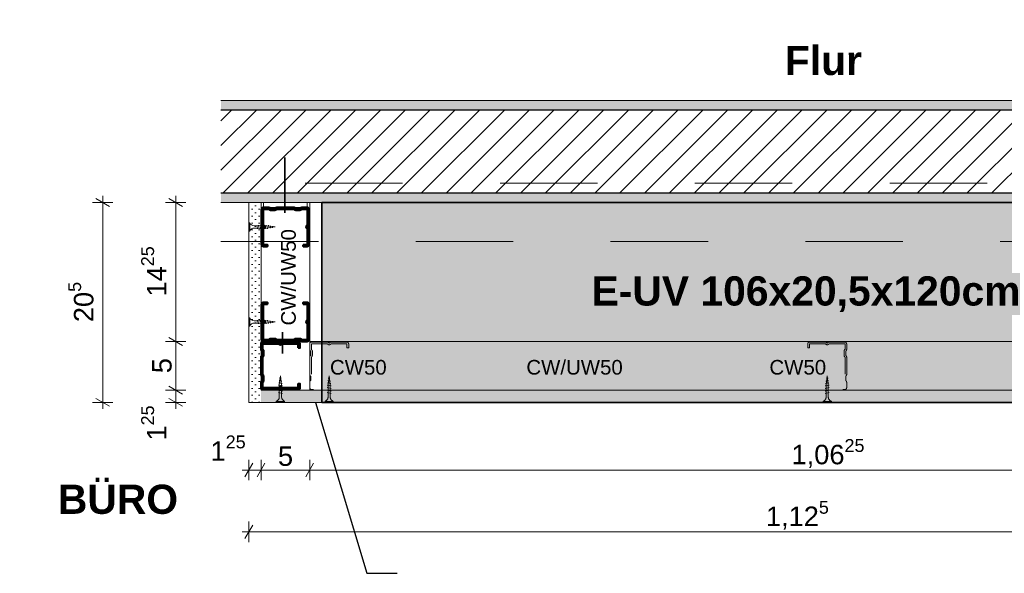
# Model space of a CAD drawing. Header units: metres. Extents: x -0.7 to 35.4, y 5.7 to 9.1.
# Tile 46 of 47: x 33.8 to 34.8, y 5.8 to 6.4. Entities that reach past the tile are written whole.
import ezdxf

# ---------------------------------------------------------------- set-up
doc = ezdxf.new("R2010")
doc.units = ezdxf.units.M
doc.header["$MEASUREMENT"] = 0
for name, pattern in [('Strichlinie doppelt', [0.109361, 0.052917, -0.021167, 0.014111, -0.021167]), ('Strichlinie eng', [0.023, 0.015, -0.008]), ('Untersicht', [0.02, 0.015, -0.005]), ('Wipeout_Contour', [1, 0, -1])]:
    doc.linetypes.add(name, pattern=pattern)
for name, color, linetype in [('152 - Bemaßung_ Beschriftung.Ausbau', 7, 'Continuous'), ('451 - Universal.Achsen Raster', 7, 'Continuous'), ('605 - Struktur.Wand Innen', 7, 'Continuous'), ('606 - Struktur.Wand Innen Ausbau', 7, 'Continuous'), ('608 - Struktur.Träger', 7, 'Continuous'), ('650 - Abdeckung.Fußboden Aufbau', 7, 'Continuous'), ('653 - Abdeckung.TB Verkofferung', 7, 'Continuous'), ('660 - Unterkonstruktion.Trockenbau', 7, 'Continuous'), ('Neubau_606 - Struktur.Wand Innen Ausbau', 7, 'Continuous'), ('Neubau_653 - Abdeckung.TB Verkofferung', 7, 'Continuous'), ('Neubau_804 - HKLSE.Elektrik', 7, 'Continuous')]:
    doc.layers.add(name, color=color, linetype=linetype)
doc.styles.add('ERSTELLTER_STIL_1', font='txt')
doc.styles.add('ERSTELLTER_STIL_2', font='txt')
doc.dimstyles.new('ERSTELLTER_STIL__1', dxfattribs={"dimtxt": 0.02, "dimasz": 0.01064, "dimexe": 0.18, "dimexo": 0.0625, "dimgap": 0, "dimtad": 1, "dimtih": 1, "dimtoh": 1, "dimzin": 0, "dimdsep": 46, "dimtxsty": 'ERSTELLTER_STIL_1', "dimblk": 'ARROWHEAD_2', "dimblk1": 'ARROWHEAD_2', "dimblk2": 'ARROWHEAD_2', "dimcen": 0.09, "dimse1": 1, "dimse2": 1, "dimclrd": 7, "dimclre": 7, "dimclrt": 7, "dimazin": 0, "dimtfac": 1, "dimtdec": 4, "dimtmove": 0, "dimatfit": 3, "dimfxl": 1, "dimtolj": 1, "dimtzin": 0, "dimarcsym": 0})
doc.dimstyles.new('ERSTELLTER_STIL__2', dxfattribs={"dimtxt": 0.02, "dimasz": 0.01064, "dimexe": 0.18, "dimexo": 0.0625, "dimgap": 0, "dimtad": 1, "dimzin": 0, "dimdsep": 46, "dimtxsty": 'ERSTELLTER_STIL_1', "dimblk": 'ARROWHEAD_2', "dimblk1": 'ARROWHEAD_2', "dimblk2": 'ARROWHEAD_2', "dimcen": 0.09, "dimse1": 1, "dimse2": 1, "dimclrd": 7, "dimclre": 7, "dimclrt": 7, "dimazin": 0, "dimtfac": 1, "dimtdec": 4, "dimtmove": 0, "dimatfit": 3, "dimfxl": 1, "dimtolj": 1, "dimtzin": 0, "dimarcsym": 0})
doc.dimstyles.new('ERSTELLTER_STIL__8', dxfattribs={"dimtxt": 0.18, "dimasz": 0.001824, "dimexe": 0.18, "dimexo": 0.0625, "dimgap": 0, "dimtad": 0, "dimtih": 1, "dimtoh": 1, "dimdec": 4, "dimzin": 0, "dimdsep": 46, "dimcen": 0.09, "dimadec": 0, "dimazin": 0, "dimtfac": 1, "dimtdec": 4, "dimtmove": 0, "dimatfit": 3, "dimldrblk": 'ARROWHEAD_11', "dimfxl": 1, "dimtolj": 1, "dimtzin": 0, "dimarcsym": 0})
pattern_1 = [(45, (34.703527, 6.106213), (-0.003535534, 0.003535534), [0, -0.005])]

# ---------------------------------------------------------------- blocks, each defined once
blk = doc.blocks.new('*D279', base_point=(34.7035, 6.1062))
at = {"layer": '152 - Bemaßung_ Beschriftung.Ausbau', "color": 7, "linetype": 'Continuous', "lineweight": 9}
for p, q in [((34.0429, 5.9269), (34.0348, 5.9129)), ((34.0389, 5.9094), (34.0389, 5.9304)), ((34.0554, 5.9269), (34.0473, 5.9129)), ((34.0514, 5.9094), (34.0514, 5.9304)), ((34.032, 5.9199), (34.0389, 5.9199)), ((34.0389, 5.9199), (34.0514, 5.9199))]:
    blk.add_line(p, q, dxfattribs=at)
at = {"layer": '152 - Bemaßung_ Beschriftung.Ausbau', "color": 7, "lineweight": 9, "insert": (33.9996, 5.9237), "char_height": 0.02, "attachment_point": 7, "style": 'ERSTELLTER_STIL_1'}
blk.add_mtext('\\A1;{\\pql;\\fArial|b0|i0|c0|p38;1\\fArial|b0|i0|c0|p38;\\A1{\\H.66x;\\S25^  ;}}', dxfattribs=at)
blk = doc.blocks.new('ARROWHEAD_2')
at = {"color": 0, "linetype": 'Continuous', "lineweight": 0}
for p, q in [((0, 0), (-1, 0)), ((-0.378, -0.655), (0.378, 0.655))]:
    blk.add_line(p, q, dxfattribs=at)
blk = doc.blocks.new('*D280', base_point=(34.7035, 6.1062))
at = {"layer": '152 - Bemaßung_ Beschriftung.Ausbau', "color": 7, "linetype": 'Continuous', "lineweight": 9}
for p, q in [((34.0554, 5.9269), (34.0473, 5.9129)), ((34.0514, 5.9094), (34.0514, 5.9304)), ((34.1054, 5.9269), (34.0973, 5.9129)), ((34.1014, 5.9094), (34.1014, 5.9304)), ((34.0514, 5.9199), (34.1014, 5.9199))]:
    blk.add_line(p, q, dxfattribs=at)
at = {"layer": '152 - Bemaßung_ Beschriftung.Ausbau', "color": 7, "lineweight": 9, "insert": (34.0688, 5.9239), "char_height": 0.02, "attachment_point": 7, "style": 'ERSTELLTER_STIL_1'}
blk.add_mtext('\\A1;{\\pql;\\fArial|b0|i0|c0|p38;5}', dxfattribs=at)
blk = doc.blocks.new('*D281', base_point=(34.7035, 6.1062))
at = {"layer": '152 - Bemaßung_ Beschriftung.Ausbau', "color": 7, "linetype": 'Continuous', "lineweight": 9}
for p, q in [((34.1054, 5.9269), (34.0973, 5.9129)), ((34.1014, 5.9094), (34.1014, 5.9304)), ((35.1679, 5.9269), (35.1598, 5.9129)), ((35.1639, 5.9094), (35.1639, 5.9304)), ((34.1014, 5.9199), (35.1639, 5.9199))]:
    blk.add_line(p, q, dxfattribs=at)
at = {"layer": '152 - Bemaßung_ Beschriftung.Ausbau', "color": 7, "lineweight": 9, "insert": (34.596, 5.92), "char_height": 0.02, "attachment_point": 7, "style": 'ERSTELLTER_STIL_1'}
blk.add_mtext('\\A1;{\\pql;\\fArial|b0|i0|c0|p38;1,06\\fArial|b0|i0|c0|p38;\\A1{\\H.66x;\\S25^  ;}}', dxfattribs=at)
blk = doc.blocks.new('*D283', base_point=(34.7035, 6.1062))
at = {"layer": '152 - Bemaßung_ Beschriftung.Ausbau', "color": 7, "linetype": 'Continuous', "lineweight": 9}
for p, q in [((34.0429, 5.8635), (34.0348, 5.8495)), ((34.0389, 5.846), (34.0389, 5.867)), ((35.1679, 5.8635), (35.1598, 5.8495)), ((35.1639, 5.846), (35.1639, 5.867)), ((34.032, 5.8565), (34.0389, 5.8565)), ((34.0389, 5.8565), (35.1639, 5.8565))]:
    blk.add_line(p, q, dxfattribs=at)
at = {"layer": '152 - Bemaßung_ Beschriftung.Ausbau', "color": 7, "lineweight": 9, "insert": (34.5697, 5.8566), "char_height": 0.02, "attachment_point": 7, "style": 'ERSTELLTER_STIL_1'}
blk.add_mtext('\\A1;{\\pql;\\fArial|b0|i0|c0|p38;1,12\\fArial|b0|i0|c0|p38;\\A1{\\H.66x;\\S5^  ;}}', dxfattribs=at)
blk = doc.blocks.new('*D285', base_point=(34.7035, 6.1062))
at = {"layer": '152 - Bemaßung_ Beschriftung.Ausbau', "color": 7, "linetype": 'Continuous', "lineweight": 9}
for p, q in [((33.9569, 6.006), (33.9709, 5.9979)), ((33.9744, 6.0019), (33.9534, 6.0019)), ((33.9639, 5.9894), (33.9639, 6.0019)), ((33.9744, 5.9894), (33.9534, 5.9894)), ((33.9569, 5.9935), (33.9709, 5.9854)), ((33.9639, 5.9826), (33.9639, 5.9894))]:
    blk.add_line(p, q, dxfattribs=at)
at = {"layer": '152 - Bemaßung_ Beschriftung.Ausbau', "color": 7, "lineweight": 9, "insert": (33.9601, 5.9502), "char_height": 0.02, "attachment_point": 7, "rotation": 90, "style": 'ERSTELLTER_STIL_1'}
blk.add_mtext('\\A1;{\\pql;\\fArial|b0|i0|c0|p38;1\\fArial|b0|i0|c0|p38;\\A1{\\H.66x;\\S25^  ;}}', dxfattribs=at)
blk = doc.blocks.new('*D286', base_point=(34.7035, 6.1062))
at = {"layer": '152 - Bemaßung_ Beschriftung.Ausbau', "color": 7, "linetype": 'Continuous', "lineweight": 9}
for p, q in [((33.9569, 6.056), (33.9709, 6.0479)), ((33.9744, 6.0519), (33.9534, 6.0519)), ((33.9639, 6.0019), (33.9639, 6.0519)), ((33.9569, 6.006), (33.9709, 5.9979)), ((33.9744, 6.0019), (33.9534, 6.0019))]:
    blk.add_line(p, q, dxfattribs=at)
at = {"layer": '152 - Bemaßung_ Beschriftung.Ausbau', "color": 7, "lineweight": 9, "insert": (33.9599, 6.0193), "char_height": 0.02, "attachment_point": 7, "rotation": 90, "style": 'ERSTELLTER_STIL_1'}
blk.add_mtext('\\A1;{\\pql;\\fArial|b0|i0|c0|p38;5}', dxfattribs=at)
blk = doc.blocks.new('*D287', base_point=(34.7035, 6.1062))
at = {"layer": '152 - Bemaßung_ Beschriftung.Ausbau', "color": 7, "linetype": 'Continuous', "lineweight": 9}
for p, q in [((33.9709, 6.1904), (33.9569, 6.1985)), ((33.9639, 6.1944), (33.9639, 6.2013)), ((33.9744, 6.1944), (33.9534, 6.1944)), ((33.9639, 6.0519), (33.9639, 6.1944)), ((33.9569, 6.056), (33.9709, 6.0479)), ((33.9744, 6.0519), (33.9534, 6.0519))]:
    blk.add_line(p, q, dxfattribs=at)
at = {"layer": '152 - Bemaßung_ Beschriftung.Ausbau', "color": 7, "lineweight": 9, "insert": (33.9601, 6.098), "char_height": 0.02, "attachment_point": 7, "rotation": 90, "style": 'ERSTELLTER_STIL_1'}
blk.add_mtext('\\A1;{\\pql;\\fArial|b0|i0|c0|p38;14\\fArial|b0|i0|c0|p38;\\A1{\\H.66x;\\S25^  ;}}', dxfattribs=at)
blk = doc.blocks.new('*D288', base_point=(34.7035, 6.1062))
at = {"layer": '152 - Bemaßung_ Beschriftung.Ausbau', "color": 7, "linetype": 'Continuous', "lineweight": 9}
for p, q in [((33.8959, 6.1904), (33.8819, 6.1985)), ((33.8889, 6.1944), (33.8889, 6.2013)), ((33.8994, 6.1944), (33.8784, 6.1944)), ((33.8889, 5.9894), (33.8889, 6.1944)), ((33.8994, 5.9894), (33.8784, 5.9894)), ((33.8819, 5.9935), (33.8959, 5.9854)), ((33.8889, 5.9826), (33.8889, 5.9894))]:
    blk.add_line(p, q, dxfattribs=at)
at = {"layer": '152 - Bemaßung_ Beschriftung.Ausbau', "color": 7, "lineweight": 9, "insert": (33.8852, 6.0717), "char_height": 0.02, "attachment_point": 7, "rotation": 90, "style": 'ERSTELLTER_STIL_1'}
blk.add_mtext('\\A1;{\\pql;\\fArial|b0|i0|c0|p38;20\\fArial|b0|i0|c0|p38;\\A1{\\H.66x;\\S5^  ;}}', dxfattribs=at)
blk = doc.blocks.new('ARROWHEAD_11')
at = {"color": 0, "linetype": 'Continuous', "lineweight": 0}
blk.add_line((0, 0), (-1, 0), dxfattribs=at)
at = {"color": 0, "linetype": 'Continuous', "lineweight": 0, "const_width": 0.25, "flags": 128}
blk.add_lwpolyline([(-0.125, 0, 1), (0.125, 0, 1)], format="xyb", close=True, dxfattribs=at)

msp = doc.modelspace()

# ---------------------------------------------------------------- hatches: boundary and pattern name
at = {"layer": '606 - Struktur.Wand Innen Ausbau', "linetype": 'Continuous', "lineweight": 0, "true_color": 0x202020}
msp.add_hatch(color=250, dxfattribs=at).paths.add_polyline_path([(34.1139, 6.1944), (35.1639, 6.1944), (35.1639, 5.9894), (34.1139, 5.9894)])
at = {"layer": '608 - Struktur.Träger', "linetype": 'Continuous', "lineweight": 5}
h = msp.add_hatch(dxfattribs=at)
h.set_pattern_fill('Gips_000e', style=0, pattern_type=2)
h.set_pattern_definition(pattern_1)
h.paths.add_polyline_path([(34.0103, 6.2994), (35.3968, 6.2994), (35.3968, 6.2894), (34.0103, 6.2894)])
h = msp.add_hatch(dxfattribs=at)
h.set_pattern_fill('Gips_000e', style=0, pattern_type=2)
h.set_pattern_definition(pattern_1)
h.paths.add_polyline_path([(34.0103, 6.1944), (35.1739, 6.1944), (35.1739, 6.2044), (34.0103, 6.2044)])
at = {"layer": 'Neubau_606 - Struktur.Wand Innen Ausbau', "linetype": 'Continuous', "lineweight": 5}
h = msp.add_hatch(dxfattribs=at)
h.set_pattern_fill('Gips_000e', style=0, pattern_type=2)
h.set_pattern_definition(pattern_1)
h.paths.add_polyline_path([(34.0389, 6.1944), (34.0389, 5.9894), (34.0514, 5.9894), (34.0514, 6.1944)])
h = msp.add_hatch(dxfattribs=at)
h.set_pattern_fill('Gips_000e', style=0, pattern_type=2)
h.set_pattern_definition(pattern_1)
h.paths.add_polyline_path([(34.0514, 6.0019), (34.0389, 6.0019), (34.0389, 5.9894)])
h = msp.add_hatch(dxfattribs=at)
h.set_pattern_fill('Gips_000e', style=0, pattern_type=2)
h.set_pattern_definition(pattern_1)
h.paths.add_polyline_path([(34.0389, 5.9894), (34.0514, 5.9894), (34.0514, 6.0019)])
h = msp.add_hatch(dxfattribs=at)
h.set_pattern_fill('Gips_000e', style=0, pattern_type=2)
h.set_pattern_definition(pattern_1)
h.paths.add_polyline_path([(34.0514, 6.0019), (34.0514, 5.9894), (35.1639, 5.9894), (35.1639, 6.0019)])

# ---------------------------------------------------------------- linework, layer by layer
at = {"layer": '605 - Struktur.Wand Innen', "color": 7, "linetype": 'Continuous', "lineweight": 18}
for points in [[(35.3968, 6.2994), (34.0103, 6.2994)], [(34.0103, 6.1944), (35.1639, 6.1944)]]:
    msp.add_lwpolyline(points, dxfattribs=at)
at = {"layer": '606 - Struktur.Wand Innen Ausbau', "color": 1, "linetype": 'Continuous', "lineweight": 35, "flags": 128}
msp.add_lwpolyline([(34.1139, 6.1944), (35.1639, 6.1944), (35.1639, 5.9894), (34.1139, 5.9894)], close=True, dxfattribs=at)
at = {"layer": '608 - Struktur.Träger', "color": 7, "linetype": 'Untersicht', "lineweight": 13}
msp.add_line((34.0103, 6.1544), (35.3968, 6.1544), dxfattribs=at)
at = {"layer": '650 - Abdeckung.Fußboden Aufbau', "color": 7, "linetype": 'Continuous', "lineweight": 13}
for points in [[(34.0103, 6.2994), (35.1789, 6.2994), (35.1789, 6.3822)], [(35.1639, 5.9598), (35.1639, 5.9895), (34.0388, 5.9894), (34.0388, 6.1944), (34.0103, 6.1944)]]:
    msp.add_lwpolyline(points, dxfattribs=at)
at = {"layer": '653 - Abdeckung.TB Verkofferung', "color": 7, "linetype": 'Continuous', "lineweight": 35}
msp.add_line((34.0734, 6.0613), (34.0734, 6.0395), dxfattribs=at)
at = {"layer": '660 - Unterkonstruktion.Trockenbau', "color": 7, "linetype": 'Continuous', "lineweight": 5}
for p, q in [((34.0399, 6.1737), (34.0399, 6.1652)), ((34.0489, 6.1714), (34.0479, 6.1674)), ((34.0515, 6.1714), (34.0505, 6.1674)), ((34.0541, 6.1714), (34.0531, 6.1674)), ((34.0567, 6.1714), (34.0557, 6.1674)), ((34.059, 6.1711), (34.0582, 6.1676)), ((34.0613, 6.1707), (34.0607, 6.1681)), ((34.0635, 6.1704), (34.0632, 6.1686)), ((34.0399, 6.0677), (34.0399, 6.0762)), ((34.0489, 6.0699), (34.0479, 6.0739)), ((34.0515, 6.0699), (34.0505, 6.0739)), ((34.0541, 6.0699), (34.0531, 6.0739)), ((34.0567, 6.0699), (34.0557, 6.0739)), ((34.059, 6.0703), (34.0582, 6.0737)), ((34.0613, 6.0706), (34.0607, 6.0732)), ((34.0635, 6.071), (34.0632, 6.0728)), ((34.0704, 6.0141), (34.0722, 6.0138)), ((34.0694, 6.0072), (34.0734, 6.0062)), ((34.0694, 6.0046), (34.0734, 6.0036)), ((34.0697, 6.0096), (34.0731, 6.0088)), ((34.0701, 6.0118), (34.0727, 6.0113)), ((34.0694, 6.002), (34.0734, 6.001)), ((34.0694, 5.9994), (34.0734, 5.9984)), ((34.0671, 5.9904), (34.0756, 5.9904))]:
    msp.add_line(p, q, dxfattribs=at)
at = {"layer": '660 - Unterkonstruktion.Trockenbau', "color": 252, "linetype": 'Strichlinie eng', "lineweight": 13, "true_color": 0x919191}
for p, q in [((34.1204, 6.0141), (34.1222, 6.0138)), ((34.6335, 6.0141), (34.6318, 6.0138)), ((34.1194, 6.0072), (34.1234, 6.0062)), ((34.1194, 6.0046), (34.1234, 6.0036)), ((34.1197, 6.0096), (34.1231, 6.0088)), ((34.1201, 6.0118), (34.1227, 6.0113)), ((34.6346, 6.0072), (34.6306, 6.0062)), ((34.6346, 6.0046), (34.6306, 6.0036)), ((34.6343, 6.0096), (34.6308, 6.0088)), ((34.6339, 6.0118), (34.6313, 6.0113)), ((34.1194, 6.002), (34.1234, 6.001)), ((34.1194, 5.9994), (34.1234, 5.9984)), ((34.6346, 6.002), (34.6306, 6.001)), ((34.6346, 5.9994), (34.6306, 5.9984)), ((34.1171, 5.9904), (34.1256, 5.9904)), ((34.6369, 5.9904), (34.6284, 5.9904))]:
    msp.add_line(p, q, dxfattribs=at)
at = {"layer": '660 - Unterkonstruktion.Trockenbau', "color": 7, "linetype": 'Continuous', "lineweight": 5, "flags": 128}
for points in [[(34.0569, 6.1683), (34.0444, 6.1683, 0.304192), (34.0399, 6.1652), (34.0389, 6.1652), (34.0389, 6.1737), (34.0399, 6.1737, 0.304191), (34.0444, 6.1706), (34.0569, 6.1706), (34.0661, 6.1694)], [(34.0569, 6.0731), (34.0444, 6.0731, -0.304192), (34.0399, 6.0762), (34.0389, 6.0762), (34.0389, 6.0677), (34.0399, 6.0677, -0.304191), (34.0444, 6.0708), (34.0569, 6.0708), (34.0661, 6.0719)], [(34.0725, 6.0075), (34.0725, 5.9949, 0.304192), (34.0756, 5.9904), (34.0756, 5.9894), (34.0671, 5.9894), (34.0671, 5.9904, 0.304191), (34.0702, 5.9949), (34.0702, 6.0075), (34.0714, 6.0166)]]:
    msp.add_lwpolyline(points, format="xyb", close=True, dxfattribs=at)
at = {"layer": '660 - Unterkonstruktion.Trockenbau', "color": 7, "linetype": 'Continuous', "lineweight": 50, "flags": 128}
for points in [[(34.0948, 6.0902), (34.0948, 6.0919), (34.0988, 6.0919, -0.414214), (34.1008, 6.0899), (34.1008, 6.0739, -0.267949), (34.0998, 6.0721, 0.57735), (34.0998, 6.0717, -0.267949), (34.1008, 6.07), (34.1008, 6.0539, -0.414214), (34.0988, 6.0519), (34.0933, 6.0519, -0.250492), (34.0916, 6.0528, 0.250492), (34.0914, 6.0529), (34.0871, 6.0529, 0.250492), (34.0869, 6.0528, -0.250492), (34.0853, 6.0519), (34.0675, 6.0519, -0.250492), (34.0658, 6.0528, 0.250492), (34.0656, 6.0529), (34.0613, 6.0529, 0.250492), (34.0611, 6.0528, -0.250492), (34.0595, 6.0519), (34.054, 6.0519, -0.414214), (34.052, 6.0539), (34.052, 6.07, -0.267949), (34.053, 6.0717, 0.57735), (34.053, 6.0721, -0.267949), (34.052, 6.0739), (34.052, 6.0899, -0.414214), (34.054, 6.0919), (34.058, 6.0919), (34.058, 6.0902), (34.054, 6.0902, 0.414214), (34.0537, 6.0899), (34.0537, 6.0739, 0.267949), (34.0538, 6.0737, -0.57735), (34.0538, 6.0702, 0.267949), (34.0537, 6.07), (34.0537, 6.0539, 0.414214), (34.054, 6.0537), (34.0595, 6.0537, 0.250492), (34.0597, 6.0538, -0.250492), (34.0613, 6.0547), (34.0656, 6.0547, -0.250492), (34.0672, 6.0538, 0.250492), (34.0675, 6.0537), (34.0853, 6.0537, 0.250492), (34.0855, 6.0538, -0.250492), (34.0871, 6.0547), (34.0914, 6.0547, -0.250492), (34.093, 6.0538, 0.250492), (34.0933, 6.0537), (34.0988, 6.0537, 0.414214), (34.099, 6.0539), (34.099, 6.07, 0.267949), (34.0989, 6.0702, -0.57735), (34.0989, 6.0737, 0.267949), (34.099, 6.0739), (34.099, 6.0899, 0.414214), (34.0988, 6.0902)], [(34.0896, 6.0453), (34.0914, 6.0453), (34.0914, 6.0493, 0.414214), (34.0894, 6.0513), (34.0733, 6.0513, 0.267949), (34.0716, 6.0503, -0.57735), (34.0711, 6.0503, 0.267949), (34.0694, 6.0513), (34.0534, 6.0513, 0.414214), (34.0514, 6.0493), (34.0514, 6.0438, 0.250492), (34.0522, 6.0422, -0.250492), (34.0524, 6.042), (34.0524, 6.0377, -0.250492), (34.0522, 6.0375, 0.250492), (34.0514, 6.0358), (34.0514, 6.018, 0.250492), (34.0522, 6.0164, -0.250492), (34.0524, 6.0162), (34.0524, 6.0119, -0.250492), (34.0522, 6.0117, 0.250492), (34.0514, 6.01), (34.0514, 6.0045, 0.414214), (34.0534, 6.0025), (34.0694, 6.0025, 0.267949), (34.0711, 6.0035, -0.57735), (34.0716, 6.0035, 0.267949), (34.0733, 6.0025), (34.0894, 6.0025, 0.414214), (34.0914, 6.0045), (34.0914, 6.0085), (34.0896, 6.0085), (34.0896, 6.0045, -0.414214), (34.0894, 6.0043), (34.0733, 6.0043, -0.267949), (34.0731, 6.0044, 0.57735), (34.0696, 6.0044, -0.267949), (34.0694, 6.0043), (34.0534, 6.0043, -0.414214), (34.0531, 6.0045), (34.0531, 6.01, -0.250492), (34.0532, 6.0102, 0.250492), (34.0541, 6.0119), (34.0541, 6.0162, 0.250492), (34.0532, 6.0178, -0.250492), (34.0531, 6.018), (34.0531, 6.0358, -0.250492), (34.0532, 6.036, 0.250492), (34.0541, 6.0377), (34.0541, 6.042, 0.250492), (34.0532, 6.0436, -0.250492), (34.0531, 6.0438), (34.0531, 6.0493, -0.414214), (34.0534, 6.0496), (34.0694, 6.0496, -0.267949), (34.0696, 6.0495, 0.57735), (34.0731, 6.0495, -0.267949), (34.0733, 6.0496), (34.0894, 6.0496, -0.414214), (34.0896, 6.0493)]]:
    msp.add_lwpolyline(points, format="xyb", close=True, dxfattribs=at)
at = {"layer": '660 - Unterkonstruktion.Trockenbau', "color": 253, "linetype": 'Strichlinie eng', "lineweight": 13, "true_color": 0xa0a0a0, "flags": 128}
for points in [[(34.1396, 6.0453), (34.1414, 6.0453), (34.1414, 6.0493, 0.414214), (34.1394, 6.0513), (34.1233, 6.0513, 0.267949), (34.1216, 6.0503, -0.57735), (34.1211, 6.0503, 0.267949), (34.1194, 6.0513), (34.1034, 6.0513, 0.414214), (34.1014, 6.0493), (34.1014, 6.0438, 0.250492), (34.1022, 6.0422, -0.250492), (34.1024, 6.042), (34.1024, 6.0377, -0.250492), (34.1022, 6.0375, 0.250492), (34.1014, 6.0358), (34.1014, 6.018, 0.250492), (34.1022, 6.0164, -0.250492), (34.1024, 6.0162), (34.1024, 6.0119, -0.250492), (34.1022, 6.0117, 0.250492), (34.1014, 6.01), (34.1014, 6.0045, 0.414214), (34.1034, 6.0025), (34.1194, 6.0025, 0.267949), (34.1211, 6.0035, -0.57735), (34.1216, 6.0035, 0.267949), (34.1233, 6.0025), (34.1394, 6.0025, 0.414214), (34.1414, 6.0045), (34.1414, 6.0085), (34.1396, 6.0085), (34.1396, 6.0045, -0.414214), (34.1394, 6.0043), (34.1233, 6.0043, -0.267949), (34.1231, 6.0044, 0.57735), (34.1196, 6.0044, -0.267949), (34.1194, 6.0043), (34.1034, 6.0043, -0.414214), (34.1031, 6.0045), (34.1031, 6.01, -0.250492), (34.1032, 6.0102, 0.250492), (34.1041, 6.0119), (34.1041, 6.0162, 0.250492), (34.1032, 6.0178, -0.250492), (34.1031, 6.018), (34.1031, 6.0358, -0.250492), (34.1032, 6.036, 0.250492), (34.1041, 6.0377), (34.1041, 6.042, 0.250492), (34.1032, 6.0436, -0.250492), (34.1031, 6.0438), (34.1031, 6.0493, -0.414214), (34.1034, 6.0496), (34.1194, 6.0496, -0.267949), (34.1196, 6.0495, 0.57735), (34.1231, 6.0495, -0.267949), (34.1233, 6.0496), (34.1394, 6.0496, -0.414214), (34.1396, 6.0493)], [(34.6144, 6.0453), (34.6126, 6.0453), (34.6126, 6.0493, -0.414214), (34.6146, 6.0513), (34.6307, 6.0513, -0.267949), (34.6324, 6.0503, 0.57735), (34.6328, 6.0503, -0.267949), (34.6346, 6.0513), (34.6506, 6.0513, -0.414214), (34.6526, 6.0493), (34.6526, 6.0438, -0.250492), (34.6517, 6.0422, 0.250492), (34.6516, 6.042), (34.6516, 6.0377, 0.250492), (34.6517, 6.0375, -0.250492), (34.6526, 6.0358), (34.6526, 6.018, -0.250492), (34.6517, 6.0164, 0.250492), (34.6516, 6.0162), (34.6516, 6.0119, 0.250492), (34.6517, 6.0117, -0.250492), (34.6526, 6.01), (34.6526, 6.0045, -0.414214), (34.6506, 6.0025), (34.6346, 6.0025, -0.267949), (34.6328, 6.0035, 0.57735), (34.6324, 6.0035, -0.267949), (34.6307, 6.0025), (34.6146, 6.0025, -0.414214), (34.6126, 6.0045), (34.6126, 6.0085), (34.6144, 6.0085), (34.6144, 6.0045, 0.414214), (34.6146, 6.0043), (34.6307, 6.0043, 0.267949), (34.6309, 6.0044, -0.57735), (34.6343, 6.0044, 0.267949), (34.6346, 6.0043), (34.6506, 6.0043, 0.414214), (34.6509, 6.0045), (34.6509, 6.01, 0.250492), (34.6507, 6.0102, -0.250492), (34.6499, 6.0119), (34.6499, 6.0162, -0.250492), (34.6507, 6.0178, 0.250492), (34.6509, 6.018), (34.6509, 6.0358, 0.250492), (34.6507, 6.036, -0.250492), (34.6499, 6.0377), (34.6499, 6.042, -0.250492), (34.6507, 6.0436, 0.250492), (34.6509, 6.0438), (34.6509, 6.0493, 0.414214), (34.6506, 6.0496), (34.6346, 6.0496, 0.267949), (34.6343, 6.0495, -0.57735), (34.6309, 6.0495, 0.267949), (34.6307, 6.0496), (34.6146, 6.0496, 0.414214), (34.6144, 6.0493)]]:
    msp.add_lwpolyline(points, format="xyb", close=True, dxfattribs=at)
at = {"layer": '660 - Unterkonstruktion.Trockenbau', "color": 252, "linetype": 'Strichlinie eng', "lineweight": 13, "true_color": 0x919191, "flags": 128}
for points in [[(34.1225, 6.0075), (34.1225, 5.9949, 0.304192), (34.1256, 5.9904), (34.1256, 5.9894), (34.1171, 5.9894), (34.1171, 5.9904, 0.304191), (34.1202, 5.9949), (34.1202, 6.0075), (34.1214, 6.0166)], [(34.6315, 6.0075), (34.6315, 5.9949, -0.304192), (34.6284, 5.9904), (34.6284, 5.9894), (34.6369, 5.9894), (34.6369, 5.9904, -0.304191), (34.6337, 5.9949), (34.6337, 6.0075), (34.6326, 6.0166)]]:
    msp.add_lwpolyline(points, format="xyb", close=True, dxfattribs=at)
at = {"layer": 'Neubau_606 - Struktur.Wand Innen Ausbau', "color": 1, "linetype": 'Continuous', "lineweight": 5}
for p, q in [((34.0514, 6.1944), (34.0514, 6.0394)), ((34.0514, 6.0519), (34.0514, 6.0019)), ((34.0514, 6.0519), (34.0514, 6.0019)), ((34.0514, 6.0019), (34.1014, 6.0019)), ((34.1014, 6.0019), (35.1639, 6.0019))]:
    msp.add_line(p, q, dxfattribs=at)
for points in [[(34.0389, 6.1944), (34.0514, 6.1944)], [(34.0389, 6.1944), (34.0389, 5.9894)], [(34.0514, 6.1944), (34.1014, 6.1944)], [(34.1014, 6.0019), (34.1014, 6.1944)], [(35.1639, 6.0519), (34.1014, 6.0519)], [(34.0389, 5.9894), (34.0389, 6.0019)], [(34.0389, 5.9894), (35.1639, 5.9894)]]:
    msp.add_lwpolyline(points, dxfattribs=at)
at = {"layer": 'Neubau_653 - Abdeckung.TB Verkofferung', "color": 1, "linetype": 'Untersicht', "lineweight": 9}
msp.add_line((34.0103, 6.1944), (35.1639, 6.1944), dxfattribs=at)
at = {"layer": 'Neubau_804 - HKLSE.Elektrik', "color": 1, "linetype": 'Continuous', "lineweight": 9}
for p, q in [((34.1139, 6.1944), (34.1139, 5.9894)), ((35.1639, 6.1944), (34.1139, 6.1944)), ((35.1639, 5.9894), (34.1139, 5.9894))]:
    msp.add_line(p, q, dxfattribs=at)
at = {"layer": 'Neubau_804 - HKLSE.Elektrik', "color": 1, "linetype": 'Untersicht', "lineweight": 9, "flags": 128}
for points in [[(34.1139, 5.9894), (34.1139, 6.1944)], [(35.1639, 6.1944), (34.1139, 6.1944)], [(34.1139, 5.9894), (35.1639, 5.9894)]]:
    msp.add_lwpolyline(points, dxfattribs=at)

# ---------------------------------------------------------------- texts
at = {"layer": '152 - Bemaßung_ Beschriftung.Ausbau', "color": 7, "linetype": 'Continuous', "lineweight": 9, "attachment_point": 7}
for s, insert, char_height, style in [('\\A1;{\\pql;\\fArial|b1|i0|c0|p38;Flur}', (34.5891, 6.3249), 0.03, 'ERSTELLTER_STIL_2'), ('\\A1;{\\pql;\\fArial|b1|i0|c0|p38;E-UV\\fArial|b1|i0|c0|p38; 106x20,5x120cm}', (34.3907, 6.082), 0.03, 'ERSTELLTER_STIL_2'), ('\\A1;{\\pql;\\fArial|b0|i0|c0|p38;CW50}', (34.1222, 6.0177), 0.015, 'ERSTELLTER_STIL_1'), ('\\A1;{\\pql;\\fArial|b0|i0|c0|p38;CW\\fArial|b0|i0|c0|p38;/UW\\fArial|b0|i0|c0|p38;50}', (34.3238, 6.0177), 0.015, 'ERSTELLTER_STIL_1'), ('\\A1;{\\pql;\\fArial|b0|i0|c0|p38;CW50}', (34.5733, 6.0177), 0.015, 'ERSTELLTER_STIL_1'), ('\\A1;{\\pql;\\fArial|b1|i0|c0|p38;BÜRO}', (33.8429, 5.8745), 0.03, 'ERSTELLTER_STIL_2')]:
    msp.add_mtext(s, dxfattribs=dict(at, insert=insert, char_height=char_height, style=style))
at = {"layer": '152 - Bemaßung_ Beschriftung.Ausbau', "color": 7, "linetype": 'Continuous', "lineweight": 9, "insert": (34.0873, 6.0683), "char_height": 0.015, "attachment_point": 7, "rotation": 90, "style": 'ERSTELLTER_STIL_1'}
msp.add_mtext('\\A1;{\\pql;\\fArial|b0|i0|c0|p38;CW\\fArial|b0|i0|c0|p38;/UW\\fArial|b0|i0|c0|p38;50}', dxfattribs=at)

# ---------------------------------------------------------------- dimensions: what is measured, and where the dimension line sits
at = {"layer": '152 - Bemaßung_ Beschriftung.Ausbau', "color": 7, "linetype": 'Continuous', "lineweight": 9}
for base, p1, p2, picture, middle in [((33.9639, 6.0519), (34.0514, 6.0019), (34.1014, 6.0519), '*D286', (33.9499, 6.027)), ((33.9639, 6.0019), (34.0389, 5.9894), (34.0514, 6.0019), '*D285', (33.9499, 5.9924))]:
    dim = msp.add_linear_dim(base=base, p1=p1, p2=p2, angle=90, dimstyle='ERSTELLTER_STIL__2', dxfattribs=at)
    dim.commit()
    dim.dimension.update_dxf_attribs({"geometry": picture, "text_midpoint": middle, "dimtype": 160, "text_rotation": 90})
for base, p1, p2, picture, middle in [((34.1014, 5.9199), (34.0514, 6.0019), (34.1014, 6.0519), '*D280', (34.0764, 5.9339)), ((35.1639, 5.9199), (34.1014, 6.0519), (35.1639, 5.9894), '*D281', (34.6566, 5.9339)), ((34.0514, 5.9199), (34.0389, 5.9894), (34.0514, 6.0019), '*D279', (34.0419, 5.9339)), ((35.16385183, 5.85650256), (34.03885184, 5.98942831), (35.16385183, 5.98942849), '*D283', (34.62272593, 5.87050256))]:
    dim = msp.add_linear_dim(base=base, p1=p1, p2=p2, dimstyle='ERSTELLTER_STIL__1', dxfattribs=at)
    dim.commit()
    dim.dimension.update_dxf_attribs({"geometry": picture, "text_midpoint": middle, "dimtype": 160})

# ---------------------------------------------------------------- leaders
at = {"layer": '152 - Bemaßung_ Beschriftung.Ausbau', "color": 7, "linetype": 'Continuous', "lineweight": 9, "annotation_type": 0, "has_hookline": 1, "hookline_direction": 0, "text_width": 0.5155}
msp.add_leader([(34.1074, 5.9894), (34.1599, 5.8139), (34.1912, 5.8139)], dimstyle='ERSTELLTER_STIL__8', dxfattribs=at)

# ---------------------------------------------------------------- next in the draw order: wipeouts: each hides what was drawn before it
at = {"color": 254, "linetype": 'Wipeout_Contour', "lineweight": 0, "ltscale": 140.909762}
msp.add_wipeout([(35.3239, 6.2894), (34.0103, 6.2894), (34.0103, 6.2044), (35.3239, 6.2044)], dxfattribs=at).dxf.layer = '605 - Struktur.Wand Innen'

# ---------------------------------------------------------------- next in the draw order: hatches: boundary and pattern name
at = {"layer": '605 - Struktur.Wand Innen', "linetype": 'Continuous', "lineweight": 5}
h = msp.add_hatch(dxfattribs=at)
h.set_pattern_fill('MW_Ziegel_000e', style=0, pattern_type=2)
h.set_pattern_definition([(45, (34.703527, 6.106213), (-0.0127279, 0.0127279), [])])
h.paths.add_polyline_path([(35.3239, 6.2894), (34.0103, 6.2894), (34.0103, 6.2044), (35.3239, 6.2044)])

# ---------------------------------------------------------------- next in the draw order: linework, layer by layer
at = {"layer": '451 - Universal.Achsen Raster', "color": 160, "linetype": 'Strichlinie doppelt', "lineweight": 9, "true_color": 0x3232ff}
msp.add_line((35.3968, 6.2144), (34.0103, 6.2144), dxfattribs=at)
at = {"layer": '605 - Struktur.Wand Innen', "color": 7, "linetype": 'Continuous', "lineweight": 25}
for points in [[(35.3968, 6.2894), (34.0103, 6.2894)], [(34.0103, 6.2044), (35.1739, 6.2044)]]:
    msp.add_lwpolyline(points, dxfattribs=at)

# ---------------------------------------------------------------- next in the draw order: dimensions: what is measured, and where the dimension line sits
at = {"layer": '152 - Bemaßung_ Beschriftung.Ausbau', "color": 7, "linetype": 'Continuous', "lineweight": 9}
for base, p1, p2, picture, middle in [((33.8888518, 6.1944285), (34.0388518, 5.9894283), (34.0388518, 6.1944285), '*D288', (33.8748518, 6.1140016)), ((33.9639, 6.1944), (34.1014, 6.0519), (34.0389, 6.1944), '*D287', (33.9499, 6.1479))]:
    dim = msp.add_linear_dim(base=base, p1=p1, p2=p2, angle=90, dimstyle='ERSTELLTER_STIL__2', dxfattribs=at)
    dim.commit()
    dim.dimension.update_dxf_attribs({"geometry": picture, "text_midpoint": middle, "dimtype": 160, "text_rotation": 90})

# ---------------------------------------------------------------- next in the draw order: wipeouts: each hides what was drawn before it
at = {"color": 254, "linetype": 'Wipeout_Contour', "lineweight": 0, "ltscale": 138.551559}
msp.add_wipeout([(34.054, 6.1894), (34.0988, 6.1894), (34.0988, 6.1944), (34.054, 6.1944)], dxfattribs=at).dxf.layer = '660 - Unterkonstruktion.Trockenbau'

# ---------------------------------------------------------------- next in the draw order: linework, layer by layer
at = {"layer": '653 - Abdeckung.TB Verkofferung', "color": 7, "linetype": 'Continuous', "lineweight": 35}
msp.add_line((34.0757, 6.1838), (34.0757, 6.2408), dxfattribs=at)
at = {"layer": '660 - Unterkonstruktion.Trockenbau', "color": 7, "linetype": 'Continuous', "lineweight": 50, "flags": 128}
msp.add_lwpolyline([(34.0948, 6.1512), (34.0948, 6.1494), (34.0988, 6.1494, 0.414214), (34.1008, 6.1514), (34.1008, 6.1675, 0.267949), (34.0998, 6.1692, -0.57735), (34.0998, 6.1696, 0.267949), (34.1008, 6.1714), (34.1008, 6.1874, 0.414214), (34.0988, 6.1894), (34.0933, 6.1894, 0.250492), (34.0916, 6.1885, -0.250492), (34.0914, 6.1884), (34.0871, 6.1884, -0.250492), (34.0869, 6.1885, 0.250492), (34.0853, 6.1894), (34.0675, 6.1894, 0.250492), (34.0658, 6.1885, -0.250492), (34.0656, 6.1884), (34.0613, 6.1884, -0.250492), (34.0611, 6.1885, 0.250492), (34.0595, 6.1894), (34.054, 6.1894, 0.414214), (34.052, 6.1874), (34.052, 6.1714, 0.267949), (34.053, 6.1696, -0.57735), (34.053, 6.1692, 0.267949), (34.052, 6.1675), (34.052, 6.1514, 0.414214), (34.054, 6.1494), (34.058, 6.1494), (34.058, 6.1512), (34.054, 6.1512, -0.414214), (34.0537, 6.1514), (34.0537, 6.1675, -0.267949), (34.0538, 6.1677, 0.57735), (34.0538, 6.1712, -0.267949), (34.0537, 6.1714), (34.0537, 6.1874, -0.414214), (34.054, 6.1877), (34.0595, 6.1877, -0.250492), (34.0597, 6.1876, 0.250492), (34.0613, 6.1867), (34.0656, 6.1867, 0.250492), (34.0672, 6.1876, -0.250492), (34.0675, 6.1877), (34.0853, 6.1877, -0.250492), (34.0855, 6.1876, 0.250492), (34.0871, 6.1867), (34.0914, 6.1867, 0.250492), (34.093, 6.1876, -0.250492), (34.0933, 6.1877), (34.0988, 6.1877, -0.414214), (34.099, 6.1874), (34.099, 6.1714, -0.267949), (34.0989, 6.1712, 0.57735), (34.0989, 6.1677, -0.267949), (34.099, 6.1675), (34.099, 6.1514, -0.414214), (34.0988, 6.1512)], format="xyb", close=True, dxfattribs=at)
at = {"layer": '660 - Unterkonstruktion.Trockenbau', "color": 7, "linetype": 'Continuous', "lineweight": 5, "flags": 128}
msp.add_lwpolyline([(34.054, 6.1894), (34.054, 6.1944), (34.0988, 6.1944), (34.0988, 6.1894)], close=True, dxfattribs=at)

doc.saveas('drawing.dxf')
